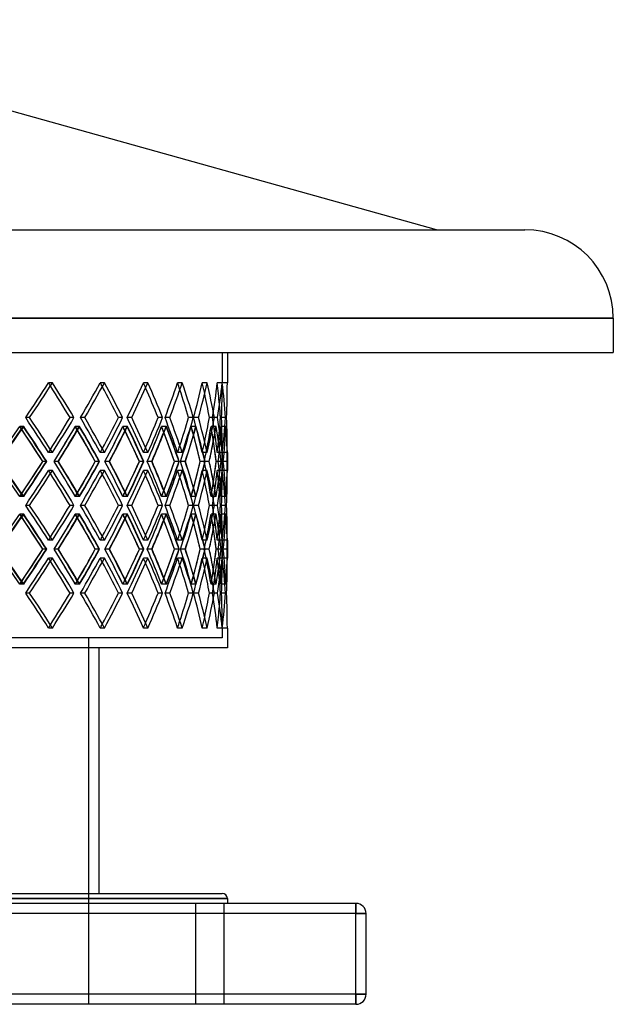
# Model space of a CAD drawing. Header units: millimetres. Extents: x -575 to 575, y -244 to 244.
# Tile 11 of 11: x 281 to 575, y -244 to 244. Entities that reach past the tile are written whole.
import ezdxf

# ---------------------------------------------------------------- set-up
doc = ezdxf.new("R2010")
doc.units = ezdxf.units.MM
doc.layers.add('HIDDEN', color=7, linetype='Continuous')
doc.layers.add('THICK', color=7, linetype='Continuous')

msp = doc.modelspace()

# ---------------------------------------------------------------- linework, layer by layer
at = {"layer": 'HIDDEN'}
for p, q in [((575, 96.08), (0, 96.08)), ((0, 79), (381.25, 79)), ((381.25, 79), (381.25, 64.1)), ((297.08, 64.1), (295.14, 64.1)), ((297.08, 64.1), (295.14, 64.1)), ((322.83, 64.1), (320.73, 64.1)), ((322.83, 64.1), (320.73, 64.1)), ((344.38, 64.1), (342.13, 64.1)), ((344.38, 64.1), (342.13, 64.1)), ((361.43, 64.1), (359.08, 64.1)), ((361.43, 64.1), (359.08, 64.1)), ((373.78, 64.1), (371.34, 64.1)), ((373.78, 64.1), (371.34, 64.1)), ((381.25, 64.1), (378.76, 64.1)), ((381.25, 64.1), (378.76, 64.1)), ((383.75, 64.1), (381.25, 64.1)), ((285.8, 46.77), (283.86, 46.77)), ((285.8, 46.77), (283.86, 46.77)), ((307.75, 46.77), (305.81, 46.77)), ((313.13, 46.77), (311.02, 46.77)), ((313.13, 46.77), (311.02, 46.77)), ((331.87, 46.77), (329.77, 46.77)), ((336.38, 46.77), (334.13, 46.77)), ((336.38, 46.77), (334.13, 46.77)), ((351.67, 46.77), (349.43, 46.77)), ((355.24, 46.77), (352.88, 46.77)), ((355.24, 46.77), (352.88, 46.77)), ((366.89, 46.77), (364.53, 46.77)), ((369.47, 46.77), (367.03, 46.77)), ((369.47, 46.77), (367.03, 46.77)), ((377.32, 46.77), (374.88, 46.77)), ((378.88, 46.77), (376.4, 46.77)), ((378.88, 46.77), (376.4, 46.77)), ((382.84, 46.77), (380.35, 46.77)), ((383.36, 46.77), (380.86, 46.77)), ((383.36, 46.77), (380.86, 46.77)), ((282.61, 42.37), (280.86, 42.37)), ((282.84, 42.37), (280.9, 42.37)), ((310.36, 42.37), (308.42, 42.37)), ((310.56, 42.37), (308.46, 42.37)), ((334.06, 42.37), (331.96, 42.37)), ((334.23, 42.37), (331.99, 42.37)), ((353.41, 42.37), (351.17, 42.37)), ((353.55, 42.37), (351.19, 42.37)), ((368.16, 42.37), (365.8, 42.37)), ((368.25, 42.37), (365.82, 42.37)), ((378.1, 42.37), (375.66, 42.37)), ((378.16, 42.37), (375.67, 42.37)), ((383.11, 42.37), (380.63, 42.37)), ((383.13, 42.37), (380.63, 42.37)), ((297.08, 29.43), (295.14, 29.43)), ((297.08, 29.43), (295.14, 29.43)), ((322.83, 29.43), (320.73, 29.43)), ((322.83, 29.43), (320.73, 29.43)), ((344.38, 29.43), (342.13, 29.43)), ((344.38, 29.43), (342.13, 29.43)), ((361.43, 29.43), (359.08, 29.43)), ((361.43, 29.43), (359.08, 29.43)), ((373.78, 29.43), (371.34, 29.43)), ((373.78, 29.43), (371.34, 29.43)), ((381.25, 29.43), (378.76, 29.43)), ((381.25, 29.43), (378.76, 29.43)), ((383.75, 29.43), (381.25, 29.43)), ((381.25, 29.43), (381.25, 20.64)), ((294.27, 25.03), (292.34, 25.03)), ((299.84, 25.03), (297.9, 25.03)), ((299.84, 25.03), (297.92, 25.03)), ((320.43, 25.03), (318.33, 25.03)), ((325.19, 25.03), (323.08, 25.03)), ((325.19, 25.03), (323.09, 25.03)), ((342.41, 25.03), (340.17, 25.03)), ((346.29, 25.03), (344.05, 25.03)), ((346.29, 25.03), (344.06, 25.03)), ((359.93, 25.03), (357.58, 25.03)), ((362.89, 25.03), (360.53, 25.03)), ((362.89, 25.03), (360.54, 25.03)), ((372.76, 25.03), (370.32, 25.03)), ((374.75, 25.03), (372.31, 25.03)), ((374.75, 25.03), (372.32, 25.03)), ((380.72, 25.03), (378.24, 25.03)), ((381.72, 25.03), (379.24, 25.03)), ((381.76, 25.03), (379.24, 25.03)), ((381.72, 25.03), (381.22, 25.03)), ((383.72, 25.03), (381.22, 25.03)), ((297.08, 20.64), (295.14, 20.64)), ((297.08, 20.64), (295.14, 20.64)), ((322.83, 20.64), (320.73, 20.64)), ((322.83, 20.64), (320.73, 20.64)), ((344.38, 20.64), (342.13, 20.64)), ((344.38, 20.64), (342.13, 20.64)), ((361.43, 20.64), (359.08, 20.64)), ((361.43, 20.64), (359.08, 20.64)), ((373.78, 20.64), (371.34, 20.64)), ((373.78, 20.64), (371.34, 20.64)), ((381.25, 20.64), (378.76, 20.64)), ((381.25, 20.64), (378.76, 20.64)), ((383.75, 20.64), (381.25, 20.64)), ((282.61, 7.7), (280.86, 7.7)), ((282.84, 7.7), (280.9, 7.7)), ((310.36, 7.7), (308.42, 7.7)), ((310.56, 7.7), (308.46, 7.7)), ((334.06, 7.7), (331.96, 7.7)), ((334.23, 7.7), (331.99, 7.7)), ((353.41, 7.7), (351.17, 7.7)), ((353.55, 7.7), (351.19, 7.7)), ((368.16, 7.7), (365.8, 7.7)), ((368.25, 7.7), (365.82, 7.7)), ((378.1, 7.7), (375.66, 7.7)), ((378.16, 7.7), (375.67, 7.7)), ((383.11, 7.7), (380.63, 7.7)), ((383.13, 7.7), (380.63, 7.7)), ((285.8, 3.3), (283.86, 3.3)), ((285.8, 3.3), (283.86, 3.3)), ((307.75, 3.3), (305.81, 3.3)), ((313.13, 3.3), (311.02, 3.3)), ((313.13, 3.3), (311.02, 3.3)), ((331.87, 3.3), (329.77, 3.3)), ((336.38, 3.3), (334.13, 3.3)), ((336.38, 3.3), (334.13, 3.3)), ((351.67, 3.3), (349.43, 3.3)), ((355.24, 3.3), (352.88, 3.3)), ((355.24, 3.3), (352.88, 3.3)), ((366.89, 3.3), (364.53, 3.3)), ((369.47, 3.3), (367.03, 3.3)), ((369.47, 3.3), (367.03, 3.3)), ((377.32, 3.3), (374.88, 3.3)), ((378.88, 3.3), (376.4, 3.3)), ((378.88, 3.3), (376.4, 3.3)), ((382.84, 3.3), (380.35, 3.3)), ((383.36, 3.3), (380.86, 3.3)), ((383.36, 3.3), (380.86, 3.3)), ((282.61, -1.1), (280.86, -1.1)), ((282.84, -1.1), (280.9, -1.1)), ((310.36, -1.1), (308.42, -1.1)), ((310.56, -1.1), (308.46, -1.1)), ((334.06, -1.1), (331.96, -1.1)), ((334.23, -1.1), (331.99, -1.1)), ((353.41, -1.1), (351.17, -1.1)), ((353.55, -1.1), (351.19, -1.1)), ((368.16, -1.1), (365.8, -1.1)), ((368.25, -1.1), (365.82, -1.1)), ((378.1, -1.1), (375.66, -1.1)), ((378.16, -1.1), (375.67, -1.1)), ((383.11, -1.1), (380.63, -1.1)), ((383.13, -1.1), (380.63, -1.1)), ((297.08, -14.04), (295.14, -14.04)), ((297.08, -14.04), (295.14, -14.04)), ((322.83, -14.04), (320.73, -14.04)), ((322.83, -14.04), (320.73, -14.04)), ((344.38, -14.04), (342.13, -14.04)), ((344.38, -14.04), (342.13, -14.04)), ((361.43, -14.04), (359.08, -14.04)), ((361.43, -14.04), (359.08, -14.04)), ((373.78, -14.04), (371.34, -14.04)), ((373.78, -14.04), (371.34, -14.04)), ((381.25, -14.04), (378.76, -14.04)), ((381.25, -14.04), (378.76, -14.04)), ((383.75, -14.04), (381.25, -14.04)), ((381.25, -14.04), (381.25, -22.83)), ((294.27, -18.43), (292.34, -18.43)), ((299.84, -18.43), (297.9, -18.43)), ((299.84, -18.43), (297.92, -18.43)), ((320.43, -18.43), (318.33, -18.43)), ((325.19, -18.43), (323.08, -18.43)), ((325.19, -18.43), (323.09, -18.43)), ((342.41, -18.43), (340.17, -18.43)), ((346.29, -18.43), (344.05, -18.43)), ((346.29, -18.43), (344.06, -18.43)), ((359.93, -18.43), (357.58, -18.43)), ((362.89, -18.43), (360.53, -18.43)), ((362.89, -18.43), (360.54, -18.43)), ((372.76, -18.43), (370.32, -18.43)), ((374.75, -18.43), (372.31, -18.43)), ((374.75, -18.43), (372.32, -18.43)), ((380.72, -18.43), (378.24, -18.43)), ((381.72, -18.43), (379.24, -18.43)), ((381.76, -18.43), (379.24, -18.43)), ((381.72, -18.43), (381.22, -18.43)), ((383.72, -18.43), (381.22, -18.43)), ((297.08, -22.83), (295.14, -22.83)), ((297.08, -22.83), (295.14, -22.83)), ((322.83, -22.83), (320.73, -22.83)), ((322.83, -22.83), (320.73, -22.83)), ((344.38, -22.83), (342.13, -22.83)), ((344.38, -22.83), (342.13, -22.83)), ((361.43, -22.83), (359.08, -22.83)), ((361.43, -22.83), (359.08, -22.83)), ((373.78, -22.83), (371.34, -22.83)), ((373.78, -22.83), (371.34, -22.83)), ((381.25, -22.83), (378.76, -22.83)), ((381.25, -22.83), (378.76, -22.83)), ((383.75, -22.83), (381.25, -22.83)), ((282.61, -35.77), (280.86, -35.77)), ((282.84, -35.77), (280.9, -35.77)), ((310.36, -35.77), (308.42, -35.77)), ((310.56, -35.77), (308.46, -35.77)), ((334.06, -35.77), (331.96, -35.77)), ((334.23, -35.77), (331.99, -35.77)), ((353.41, -35.77), (351.17, -35.77)), ((353.55, -35.77), (351.19, -35.77)), ((368.16, -35.77), (365.8, -35.77)), ((368.25, -35.77), (365.82, -35.77)), ((378.1, -35.77), (375.66, -35.77)), ((378.16, -35.77), (375.67, -35.77)), ((383.11, -35.77), (380.63, -35.77)), ((383.13, -35.77), (380.63, -35.77)), ((285.8, -40.17), (283.86, -40.17)), ((285.8, -40.17), (283.86, -40.17)), ((307.75, -40.17), (305.81, -40.17)), ((313.13, -40.17), (311.02, -40.17)), ((313.13, -40.17), (311.02, -40.17)), ((331.87, -40.17), (329.77, -40.17)), ((336.38, -40.17), (334.13, -40.17)), ((336.38, -40.17), (334.13, -40.17)), ((351.67, -40.17), (349.43, -40.17)), ((355.24, -40.17), (352.88, -40.17)), ((355.24, -40.17), (352.88, -40.17)), ((366.89, -40.17), (364.53, -40.17)), ((369.47, -40.17), (367.03, -40.17)), ((369.47, -40.17), (367.03, -40.17)), ((377.32, -40.17), (374.88, -40.17)), ((378.88, -40.17), (376.4, -40.17)), ((378.88, -40.17), (376.4, -40.17)), ((382.84, -40.17), (380.35, -40.17)), ((383.36, -40.17), (380.86, -40.17)), ((383.36, -40.17), (380.86, -40.17)), ((297.08, -57.5), (295.14, -57.5)), ((297.08, -57.5), (295.14, -57.5)), ((322.83, -57.5), (320.73, -57.5)), ((322.83, -57.5), (320.73, -57.5)), ((344.38, -57.5), (342.13, -57.5)), ((344.38, -57.5), (342.13, -57.5)), ((361.43, -57.5), (359.08, -57.5)), ((361.43, -57.5), (359.08, -57.5)), ((373.78, -57.5), (371.34, -57.5)), ((373.78, -57.5), (371.34, -57.5)), ((381.25, -57.5), (378.76, -57.5)), ((381.25, -57.5), (378.76, -57.5)), ((383.75, -57.5), (381.25, -57.5)), ((381.25, -57.5), (381.25, -62.4)), ((381.25, -62.4), (0, -62.4)), ((315, -62.4), (315, -244)), ((383.75, -191.5), (0, -191.5)), ((368, -194), (368, -244)), ((368, -194), (368, -244)), ((382, -194), (382, -244)), ((382, -194), (382, -244)), ((447.5, -199), (447.5, -194)), ((447.5, -194), (447.5, -194)), ((447.5, -199), (-447.5, -199)), ((447.5, -199), (452.5, -199)), ((447.5, -239), (447.5, -199)), ((452.5, -199), (452.5, -199)), ((447.5, -239), (-447.5, -239)), ((447.5, -239), (452.5, -239)), ((447.5, -244), (447.5, -239)), ((452.5, -239), (452.5, -239)), ((447.5, -244), (447.5, -244))]:
    msp.add_line(p, q, dxfattribs=at)
for centre, major_axis, ratio, start_param, end_param in [((0, 64.1), (-344.5, -344.5), 0.474057, 1.967986, 2.013475), ((0, 64.1), (344.5, 344.5), 0.474057, -1.173607, -1.128117), ((0, 64.1), (344.5, -344.5), 0.474057, 1.124108, 1.128117), ((0, 64.1), (-346.76, 346.76), 0.474057, -2.058668, -2.013475), ((0, 64.1), (-334.62, -334.62), 0.546041, 2.025106, 2.070595), ((0, 64.1), (334.62, 334.62), 0.546041, -1.116487, -1.070997), ((0, 64.1), (334.62, -334.62), 0.546041, 1.065896, 1.070997), ((0, 64.1), (-336.81, 336.81), 0.546041, -2.115788, -2.070595), ((0, 64.1), (-323.64, -323.64), 0.622665, 2.082225, 2.127715), ((0, 64.1), (323.64, 323.64), 0.622665, -1.059367, -1.013878), ((0, 64.1), (323.64, -323.64), 0.622665, 1.007209, 1.013878), ((0, 64.1), (-325.76, 325.76), 0.622665, -2.172908, -2.127715), ((0, 64.1), (-311.61, -311.61), 0.704947, 2.139345, 2.184835), ((0, 64.1), (311.61, 311.61), 0.704947, -1.002247, -0.956758), ((0, 64.1), (311.61, -311.61), 0.704947, 0.947568, 0.956758), ((0, 64.1), (-313.65, 313.65), 0.704947, -2.230028, -2.184835), ((0, 64.1), (-298.56, -298.56), 0.794141, 2.196465, 2.241955), ((0, 64.1), (298.56, 298.56), 0.794141, -0.945128, -0.899638), ((0, 64.1), (298.56, -298.56), 0.794141, 0.885537, 0.899638), ((0, 64.1), (-300.52, 300.52), 0.794141, -2.287148, -2.241955), ((0, 64.1), (-284.54, -284.54), 0.891822, 2.253585, 2.299075), ((0, 64.1), (284.54, 284.54), 0.891822, -0.888008, -0.842518), ((0, 64.1), (284.54, -284.54), 0.891822, 0.813927, 0.842518), ((0, 64.1), (0, -381.25), 1, 1.525307, 1.570796), ((0, 64.1), (0, 381.25), 1, -1.616286, -1.570796), ((0, 64.1), (-286.4, 286.4), 0.891822, -2.344268, -2.299075), ((0, 29.43), (-344.5, 344.5), 0.474057, -2.013475, -1.967986), ((0, 29.43), (344.5, -344.5), 0.474057, 1.128117, 1.173607), ((0, 29.43), (-346.76, -346.76), 0.474057, 2.013475, 2.058668), ((0, 29.43), (-334.62, 334.62), 0.546041, -2.070595, -2.025106), ((0, 29.43), (334.62, -334.62), 0.546041, 1.070997, 1.116487), ((0, 29.43), (-336.81, -336.81), 0.546041, 2.070595, 2.115788), ((0, 29.43), (-323.64, 323.64), 0.622665, -2.127715, -2.082225), ((0, 29.43), (323.64, -323.64), 0.622665, 1.013878, 1.059367), ((0, 29.43), (-325.76, -325.76), 0.622665, 2.127715, 2.172908), ((0, 29.43), (-311.61, 311.61), 0.704947, -2.184835, -2.139345), ((0, 29.43), (311.61, -311.61), 0.704947, 0.956758, 1.002247), ((0, 29.43), (-313.65, -313.65), 0.704947, 2.184835, 2.230028), ((0, 29.43), (-298.56, 298.56), 0.794141, -2.241955, -2.196465), ((0, 29.43), (298.56, -298.56), 0.794141, 0.899638, 0.945128), ((0, 29.43), (-300.52, -300.52), 0.794141, 2.241955, 2.287148), ((0, 29.43), (-284.54, 284.54), 0.891822, -2.299075, -2.253585), ((0, 29.43), (284.54, -284.54), 0.891822, 0.842518, 0.888008), ((0, 29.43), (0, -381.25), 1, 1.570796, 1.616286), ((0, 29.43), (0, 381.25), 1, -1.570796, -1.525307), ((0, 29.43), (-286.4, -286.4), 0.891822, 2.299075, 2.344268), ((0, 64.1), (-344.5, -344.5), 0.474057, 1.910816, 1.956439), ((0, 64.1), (353.26, -353.26), 0.405873, 1.124817, 1.128201), ((0, 20.64), (-344.5, 344.5), 0.474057, -2.001944, -1.956439), ((0, 64.1), (-346.76, -346.76), 0.474057, 1.952992, 1.956811), ((0, 20.64), (-346.76, 346.76), 0.474057, -2.002019, -1.956811), ((0, 20.64), (344.5, 344.5), 0.474057, -1.116586, -1.071081), ((0, 64.1), (-334.62, -334.62), 0.546041, 1.967936, 2.013559), ((0, 64.1), (344.5, -344.5), 0.474057, 1.066757, 1.071081), ((0, 20.64), (-334.62, 334.62), 0.546041, -2.059063, -2.013559), ((0, 64.1), (-336.81, -336.81), 0.546041, 2.009177, 2.013931), ((0, 20.64), (-336.81, 336.81), 0.546041, -2.059139, -2.013931), ((0, 20.64), (334.62, 334.62), 0.546041, -1.059466, -1.013961), ((0, 64.1), (-323.64, -323.64), 0.622665, 2.025055, 2.070679), ((0, 64.1), (334.62, -334.62), 0.546041, 1.008344, 1.013961), ((0, 20.64), (-323.64, 323.64), 0.622665, -2.116183, -2.070679), ((0, 64.1), (-325.76, -325.76), 0.622665, 2.065011, 2.071051), ((0, 20.64), (-325.76, 325.76), 0.622665, -2.116258, -2.071051), ((0, 20.64), (323.64, 323.64), 0.622665, -1.002346, -0.956841), ((0, 64.1), (-311.61, -311.61), 0.704947, 2.082175, 2.127799), ((0, 64.1), (323.64, -323.64), 0.622665, 0.949273, 0.956841), ((0, 20.64), (-311.61, 311.61), 0.704947, -2.173303, -2.127799), ((0, 64.1), (-313.65, -313.65), 0.704947, 2.12019, 2.12817), ((0, 20.64), (-313.65, 313.65), 0.704947, -2.173378, -2.12817), ((0, 20.64), (311.61, 311.61), 0.704947, -0.945226, -0.899721), ((0, 64.1), (-298.56, -298.56), 0.794141, 2.139295, 2.184918), ((0, 64.1), (311.61, -311.61), 0.704947, 0.888748, 0.899721), ((0, 20.64), (-298.56, 298.56), 0.794141, -2.230423, -2.184918), ((0, 64.1), (-300.52, -300.52), 0.794141, 2.17392, 2.18529), ((0, 20.64), (-300.52, 300.52), 0.794141, -2.230498, -2.18529), ((0, 20.64), (298.56, 298.56), 0.794141, -0.888106, -0.842602), ((0, 64.1), (-284.54, -284.54), 0.891822, 2.196415, 2.242038), ((0, 64.1), (298.56, -298.56), 0.794141, 0.823857, 0.842602), ((0, 20.64), (-284.54, 284.54), 0.891822, -2.287543, -2.242038), ((0, 64.1), (-286.4, -286.4), 0.891822, 2.223294, 2.24241), ((0, 20.64), (-286.4, 286.4), 0.891822, -2.287618, -2.24241), ((0, 29.43), (284.54, 284.54), 0.891822, -0.842518, -0.813927), ((0, 64.1), (0, -381.25), 1, 1.468137, 1.51376), ((0, 20.64), (284.54, 284.54), 0.891822, -0.830986, -0.785482), ((0, 20.64), (0, 381.25), 1, -1.559265, -1.51376), ((0, 64.1), (284.54, -284.54), 0.891822, 0.739858, 0.785482), ((0, 64.1), (0, -383.75), 1, 1.468808, 1.514132), ((0, 20.64), (0, 383.75), 1, -1.55934, -1.514132), ((0, 29.43), (298.56, 298.56), 0.794141, -0.899638, -0.885537), ((0, 29.43), (344.5, 344.5), 0.474057, -1.128117, -1.124108), ((0, 29.43), (334.62, 334.62), 0.546041, -1.070997, -1.065896), ((0, 29.43), (323.64, 323.64), 0.622665, -1.013878, -1.007209), ((0, 29.43), (311.61, 311.61), 0.704947, -0.956758, -0.947568), ((0, 29.43), (353.26, -353.26), 0.405873, 1.128201, 1.173705), ((0, -14.04), (-344.5, 344.5), 0.474057, -1.956439, -1.910816), ((0, 29.43), (-344.5, -344.5), 0.474057, 1.956439, 2.001944), ((0, 29.43), (-346.76, -346.76), 0.474057, 1.956811, 2.002019), ((0, 29.43), (344.5, -344.5), 0.474057, 1.071081, 1.116586), ((0, -14.04), (-334.62, 334.62), 0.546041, -2.013559, -1.967936), ((0, 29.43), (-334.62, -334.62), 0.546041, 2.013559, 2.059063), ((0, 29.43), (-336.81, -336.81), 0.546041, 2.013931, 2.059139), ((0, 29.43), (334.62, -334.62), 0.546041, 1.013961, 1.059466), ((0, -14.04), (-323.64, 323.64), 0.622665, -2.070679, -2.025055), ((0, 29.43), (-323.64, -323.64), 0.622665, 2.070679, 2.116183), ((0, 29.43), (-325.76, -325.76), 0.622665, 2.071051, 2.116258), ((0, 29.43), (323.64, -323.64), 0.622665, 0.956841, 1.002346), ((0, -14.04), (-311.61, 311.61), 0.704947, -2.127799, -2.082175), ((0, 29.43), (-311.61, -311.61), 0.704947, 2.127799, 2.173303), ((0, 29.43), (-313.65, -313.65), 0.704947, 2.12817, 2.173378), ((0, 29.43), (311.61, -311.61), 0.704947, 0.899721, 0.945226), ((0, -14.04), (-298.56, 298.56), 0.794141, -2.184918, -2.139295), ((0, 29.43), (-298.56, -298.56), 0.794141, 2.184918, 2.230423), ((0, 29.43), (-300.52, -300.52), 0.794141, 2.18529, 2.230498), ((0, 29.43), (298.56, -298.56), 0.794141, 0.842602, 0.888106), ((0, -14.04), (-284.54, 284.54), 0.891822, -2.242038, -2.196415), ((0, 29.43), (-284.54, -284.54), 0.891822, 2.242038, 2.287543), ((0, 29.43), (-286.4, -286.4), 0.891822, 2.24241, 2.287618), ((0, -14.04), (0, 381.25), 1, -1.51376, -1.468137), ((0, 29.43), (284.54, -284.54), 0.891822, 0.785482, 0.830986), ((0, 29.43), (0, -381.25), 1, 1.51376, 1.559265), ((0, -14.04), (284.54, 284.54), 0.891822, -0.785482, -0.739858), ((0, -14.04), (0, 383.75), 1, -1.514132, -1.468808), ((0, 29.43), (0, -383.75), 1, 1.514132, 1.55934), ((0, 20.64), (-344.5, -344.5), 0.474057, 1.967986, 2.013475), ((0, 20.64), (344.5, 344.5), 0.474057, -1.173607, -1.128117), ((0, 20.64), (344.5, -344.5), 0.474057, 1.124108, 1.128117), ((0, 20.64), (-346.76, 346.76), 0.474057, -2.058668, -2.013475), ((0, 20.64), (-334.62, -334.62), 0.546041, 2.025106, 2.070595), ((0, 20.64), (334.62, 334.62), 0.546041, -1.116487, -1.070997), ((0, 20.64), (334.62, -334.62), 0.546041, 1.065896, 1.070997), ((0, 20.64), (-336.81, 336.81), 0.546041, -2.115788, -2.070595), ((0, 20.64), (-323.64, -323.64), 0.622665, 2.082225, 2.127715), ((0, 20.64), (323.64, 323.64), 0.622665, -1.059367, -1.013878), ((0, 20.64), (323.64, -323.64), 0.622665, 1.007209, 1.013878), ((0, 20.64), (-325.76, 325.76), 0.622665, -2.172908, -2.127715), ((0, 20.64), (-311.61, -311.61), 0.704947, 2.139345, 2.184835), ((0, 20.64), (311.61, 311.61), 0.704947, -1.002247, -0.956758), ((0, 20.64), (311.61, -311.61), 0.704947, 0.947568, 0.956758), ((0, 20.64), (-313.65, 313.65), 0.704947, -2.230028, -2.184835), ((0, 20.64), (-298.56, -298.56), 0.794141, 2.196465, 2.241955), ((0, 20.64), (298.56, 298.56), 0.794141, -0.945128, -0.899638), ((0, 20.64), (298.56, -298.56), 0.794141, 0.885537, 0.899638), ((0, 20.64), (-300.52, 300.52), 0.794141, -2.287148, -2.241955), ((0, 20.64), (-284.54, -284.54), 0.891822, 2.253585, 2.299075), ((0, 20.64), (284.54, 284.54), 0.891822, -0.888008, -0.842518), ((0, 20.64), (284.54, -284.54), 0.891822, 0.813927, 0.842518), ((0, 20.64), (0, -381.25), 1, 1.525307, 1.570796), ((0, 20.64), (0, 381.25), 1, -1.616286, -1.570796), ((0, 20.64), (-286.4, 286.4), 0.891822, -2.344268, -2.299075), ((0, -14.04), (298.56, 298.56), 0.794141, -0.842602, -0.823857), ((0, -14.04), (-286.4, 286.4), 0.891822, -2.24241, -2.223294), ((0, -14.04), (334.62, 334.62), 0.546041, -1.013961, -1.008344), ((0, -14.04), (-325.76, 325.76), 0.622665, -2.071051, -2.065011), ((0, -14.04), (323.64, 323.64), 0.622665, -0.956841, -0.949273), ((0, -14.04), (-313.65, 313.65), 0.704947, -2.12817, -2.12019), ((0, -14.04), (311.61, 311.61), 0.704947, -0.899721, -0.888748), ((0, -14.04), (-300.52, 300.52), 0.794141, -2.18529, -2.17392), ((0, -14.04), (353.26, 353.26), 0.405873, -1.128201, -1.124817), ((0, -14.04), (-346.76, 346.76), 0.474057, -1.956811, -1.952992), ((0, -14.04), (344.5, 344.5), 0.474057, -1.071081, -1.066757), ((0, -14.04), (-336.81, 336.81), 0.546041, -2.013931, -2.009177), ((0, -14.04), (-344.5, 344.5), 0.474057, -2.013475, -1.967986), ((0, -14.04), (344.5, -344.5), 0.474057, 1.128117, 1.173607), ((0, -14.04), (-346.76, -346.76), 0.474057, 2.013475, 2.058668), ((0, -14.04), (-334.62, 334.62), 0.546041, -2.070595, -2.025106), ((0, -14.04), (334.62, -334.62), 0.546041, 1.070997, 1.116487), ((0, -14.04), (-336.81, -336.81), 0.546041, 2.070595, 2.115788), ((0, -14.04), (-323.64, 323.64), 0.622665, -2.127715, -2.082225), ((0, -14.04), (323.64, -323.64), 0.622665, 1.013878, 1.059367), ((0, -14.04), (-325.76, -325.76), 0.622665, 2.127715, 2.172908), ((0, -14.04), (-311.61, 311.61), 0.704947, -2.184835, -2.139345), ((0, -14.04), (311.61, -311.61), 0.704947, 0.956758, 1.002247), ((0, -14.04), (-313.65, -313.65), 0.704947, 2.184835, 2.230028), ((0, -14.04), (-298.56, 298.56), 0.794141, -2.241955, -2.196465), ((0, -14.04), (298.56, -298.56), 0.794141, 0.899638, 0.945128), ((0, -14.04), (-300.52, -300.52), 0.794141, 2.241955, 2.287148), ((0, -14.04), (-284.54, 284.54), 0.891822, -2.299075, -2.253585), ((0, -14.04), (284.54, -284.54), 0.891822, 0.842518, 0.888008), ((0, -14.04), (0, -381.25), 1, 1.570796, 1.616286), ((0, -14.04), (0, 381.25), 1, -1.570796, -1.525307), ((0, -14.04), (-286.4, -286.4), 0.891822, 2.299075, 2.344268), ((0, 20.64), (-344.5, -344.5), 0.474057, 1.910816, 1.956439), ((0, 20.64), (353.26, -353.26), 0.405873, 1.124817, 1.128201), ((0, -22.83), (-344.5, 344.5), 0.474057, -2.001944, -1.956439), ((0, 20.64), (-346.76, -346.76), 0.474057, 1.952992, 1.956811), ((0, -22.83), (-346.76, 346.76), 0.474057, -2.002019, -1.956811), ((0, -22.83), (344.5, 344.5), 0.474057, -1.116586, -1.071081), ((0, 20.64), (-334.62, -334.62), 0.546041, 1.967936, 2.013559), ((0, 20.64), (344.5, -344.5), 0.474057, 1.066757, 1.071081), ((0, -22.83), (-334.62, 334.62), 0.546041, -2.059063, -2.013559), ((0, 20.64), (-336.81, -336.81), 0.546041, 2.009177, 2.013931), ((0, -22.83), (-336.81, 336.81), 0.546041, -2.059139, -2.013931), ((0, -22.83), (334.62, 334.62), 0.546041, -1.059466, -1.013961), ((0, 20.64), (-323.64, -323.64), 0.622665, 2.025055, 2.070679), ((0, 20.64), (334.62, -334.62), 0.546041, 1.008344, 1.013961), ((0, -22.83), (-323.64, 323.64), 0.622665, -2.116183, -2.070679), ((0, 20.64), (-325.76, -325.76), 0.622665, 2.065011, 2.071051), ((0, -22.83), (-325.76, 325.76), 0.622665, -2.116258, -2.071051), ((0, -22.83), (323.64, 323.64), 0.622665, -1.002346, -0.956841), ((0, 20.64), (-311.61, -311.61), 0.704947, 2.082175, 2.127799), ((0, 20.64), (323.64, -323.64), 0.622665, 0.949273, 0.956841), ((0, -22.83), (-311.61, 311.61), 0.704947, -2.173303, -2.127799), ((0, 20.64), (-313.65, -313.65), 0.704947, 2.12019, 2.12817), ((0, -22.83), (-313.65, 313.65), 0.704947, -2.173378, -2.12817), ((0, -22.83), (311.61, 311.61), 0.704947, -0.945226, -0.899721), ((0, 20.64), (-298.56, -298.56), 0.794141, 2.139295, 2.184918), ((0, 20.64), (311.61, -311.61), 0.704947, 0.888748, 0.899721), ((0, -22.83), (-298.56, 298.56), 0.794141, -2.230423, -2.184918), ((0, 20.64), (-300.52, -300.52), 0.794141, 2.17392, 2.18529), ((0, -22.83), (-300.52, 300.52), 0.794141, -2.230498, -2.18529), ((0, -22.83), (298.56, 298.56), 0.794141, -0.888106, -0.842602), ((0, 20.64), (-284.54, -284.54), 0.891822, 2.196415, 2.242038), ((0, 20.64), (298.56, -298.56), 0.794141, 0.823857, 0.842602), ((0, -22.83), (-284.54, 284.54), 0.891822, -2.287543, -2.242038), ((0, 20.64), (-286.4, -286.4), 0.891822, 2.223294, 2.24241), ((0, -22.83), (-286.4, 286.4), 0.891822, -2.287618, -2.24241), ((0, -14.04), (284.54, 284.54), 0.891822, -0.842518, -0.813927), ((0, 20.64), (0, -381.25), 1, 1.468137, 1.51376), ((0, -22.83), (284.54, 284.54), 0.891822, -0.830986, -0.785482), ((0, -22.83), (0, 381.25), 1, -1.559265, -1.51376), ((0, 20.64), (284.54, -284.54), 0.891822, 0.739858, 0.785482), ((0, 20.64), (0, -383.75), 1, 1.468808, 1.514132), ((0, -22.83), (0, 383.75), 1, -1.55934, -1.514132), ((0, -14.04), (298.56, 298.56), 0.794141, -0.899638, -0.885537), ((0, -14.04), (344.5, 344.5), 0.474057, -1.128117, -1.124108), ((0, -14.04), (334.62, 334.62), 0.546041, -1.070997, -1.065896), ((0, -14.04), (323.64, 323.64), 0.622665, -1.013878, -1.007209), ((0, -14.04), (311.61, 311.61), 0.704947, -0.956758, -0.947568), ((0, -14.04), (353.26, -353.26), 0.405873, 1.128201, 1.173705), ((0, -57.5), (-344.5, 344.5), 0.474057, -1.956439, -1.910816), ((0, -14.04), (-344.5, -344.5), 0.474057, 1.956439, 2.001944), ((0, -14.04), (-346.76, -346.76), 0.474057, 1.956811, 2.002019), ((0, -14.04), (344.5, -344.5), 0.474057, 1.071081, 1.116586), ((0, -57.5), (-334.62, 334.62), 0.546041, -2.013559, -1.967936), ((0, -14.04), (-334.62, -334.62), 0.546041, 2.013559, 2.059063), ((0, -14.04), (-336.81, -336.81), 0.546041, 2.013931, 2.059139), ((0, -14.04), (334.62, -334.62), 0.546041, 1.013961, 1.059466), ((0, -57.5), (-323.64, 323.64), 0.622665, -2.070679, -2.025055), ((0, -14.04), (-323.64, -323.64), 0.622665, 2.070679, 2.116183), ((0, -14.04), (-325.76, -325.76), 0.622665, 2.071051, 2.116258), ((0, -14.04), (323.64, -323.64), 0.622665, 0.956841, 1.002346), ((0, -57.5), (-311.61, 311.61), 0.704947, -2.127799, -2.082175), ((0, -14.04), (-311.61, -311.61), 0.704947, 2.127799, 2.173303), ((0, -14.04), (-313.65, -313.65), 0.704947, 2.12817, 2.173378), ((0, -14.04), (311.61, -311.61), 0.704947, 0.899721, 0.945226), ((0, -57.5), (-298.56, 298.56), 0.794141, -2.184918, -2.139295), ((0, -14.04), (-298.56, -298.56), 0.794141, 2.184918, 2.230423), ((0, -14.04), (-300.52, -300.52), 0.794141, 2.18529, 2.230498), ((0, -14.04), (298.56, -298.56), 0.794141, 0.842602, 0.888106), ((0, -57.5), (-284.54, 284.54), 0.891822, -2.242038, -2.196415), ((0, -14.04), (-284.54, -284.54), 0.891822, 2.242038, 2.287543), ((0, -14.04), (-286.4, -286.4), 0.891822, 2.24241, 2.287618), ((0, -57.5), (0, 381.25), 1, -1.51376, -1.468137), ((0, -14.04), (284.54, -284.54), 0.891822, 0.785482, 0.830986), ((0, -14.04), (0, -381.25), 1, 1.51376, 1.559265), ((0, -57.5), (284.54, 284.54), 0.891822, -0.785482, -0.739858), ((0, -57.5), (0, 383.75), 1, -1.514132, -1.468808), ((0, -14.04), (0, -383.75), 1, 1.514132, 1.55934), ((0, -22.83), (-344.5, -344.5), 0.474057, 1.967986, 2.013475), ((0, -22.83), (344.5, 344.5), 0.474057, -1.173607, -1.128117), ((0, -22.83), (344.5, -344.5), 0.474057, 1.124108, 1.128117), ((0, -22.83), (-346.76, 346.76), 0.474057, -2.058668, -2.013475), ((0, -22.83), (-334.62, -334.62), 0.546041, 2.025106, 2.070595), ((0, -22.83), (334.62, 334.62), 0.546041, -1.116487, -1.070997), ((0, -22.83), (334.62, -334.62), 0.546041, 1.065896, 1.070997), ((0, -22.83), (-336.81, 336.81), 0.546041, -2.115788, -2.070595), ((0, -22.83), (-323.64, -323.64), 0.622665, 2.082225, 2.127715), ((0, -22.83), (323.64, 323.64), 0.622665, -1.059367, -1.013878), ((0, -22.83), (323.64, -323.64), 0.622665, 1.007209, 1.013878), ((0, -22.83), (-325.76, 325.76), 0.622665, -2.172908, -2.127715), ((0, -22.83), (-311.61, -311.61), 0.704947, 2.139345, 2.184835), ((0, -22.83), (311.61, 311.61), 0.704947, -1.002247, -0.956758), ((0, -22.83), (311.61, -311.61), 0.704947, 0.947568, 0.956758), ((0, -22.83), (-313.65, 313.65), 0.704947, -2.230028, -2.184835), ((0, -22.83), (-298.56, -298.56), 0.794141, 2.196465, 2.241955), ((0, -22.83), (298.56, 298.56), 0.794141, -0.945128, -0.899638), ((0, -22.83), (298.56, -298.56), 0.794141, 0.885537, 0.899638), ((0, -22.83), (-300.52, 300.52), 0.794141, -2.287148, -2.241955), ((0, -22.83), (-284.54, -284.54), 0.891822, 2.253585, 2.299075), ((0, -22.83), (284.54, 284.54), 0.891822, -0.888008, -0.842518), ((0, -22.83), (284.54, -284.54), 0.891822, 0.813927, 0.842518), ((0, -22.83), (0, -381.25), 1, 1.525307, 1.570796), ((0, -22.83), (0, 381.25), 1, -1.616286, -1.570796), ((0, -22.83), (-286.4, 286.4), 0.891822, -2.344268, -2.299075), ((0, -57.5), (298.56, 298.56), 0.794141, -0.842602, -0.823857), ((0, -57.5), (-286.4, 286.4), 0.891822, -2.24241, -2.223294), ((0, -57.5), (344.5, 344.5), 0.474057, -1.071081, -1.066757), ((0, -57.5), (-336.81, 336.81), 0.546041, -2.013931, -2.009177), ((0, -57.5), (334.62, 334.62), 0.546041, -1.013961, -1.008344), ((0, -57.5), (-325.76, 325.76), 0.622665, -2.071051, -2.065011), ((0, -57.5), (323.64, 323.64), 0.622665, -0.956841, -0.949273), ((0, -57.5), (-313.65, 313.65), 0.704947, -2.12817, -2.12019), ((0, -57.5), (311.61, 311.61), 0.704947, -0.899721, -0.888748), ((0, -57.5), (-300.52, 300.52), 0.794141, -2.18529, -2.17392), ((0, -57.5), (353.26, 353.26), 0.405873, -1.128201, -1.124817), ((0, -57.5), (-346.76, 346.76), 0.474057, -1.956811, -1.952992), ((0, -57.5), (-344.5, 344.5), 0.474057, -2.013475, -1.967986), ((0, -57.5), (344.5, -344.5), 0.474057, 1.128117, 1.173607), ((0, -57.5), (-346.76, -346.76), 0.474057, 2.013475, 2.058668), ((0, -57.5), (-334.62, 334.62), 0.546041, -2.070595, -2.025106), ((0, -57.5), (334.62, -334.62), 0.546041, 1.070997, 1.116487), ((0, -57.5), (-336.81, -336.81), 0.546041, 2.070595, 2.115788), ((0, -57.5), (-323.64, 323.64), 0.622665, -2.127715, -2.082225), ((0, -57.5), (323.64, -323.64), 0.622665, 1.013878, 1.059367), ((0, -57.5), (-325.76, -325.76), 0.622665, 2.127715, 2.172908), ((0, -57.5), (-311.61, 311.61), 0.704947, -2.184835, -2.139345), ((0, -57.5), (311.61, -311.61), 0.704947, 0.956758, 1.002247), ((0, -57.5), (-313.65, -313.65), 0.704947, 2.184835, 2.230028), ((0, -57.5), (-298.56, 298.56), 0.794141, -2.241955, -2.196465), ((0, -57.5), (298.56, -298.56), 0.794141, 0.899638, 0.945128), ((0, -57.5), (-300.52, -300.52), 0.794141, 2.241955, 2.287148), ((0, -57.5), (-284.54, 284.54), 0.891822, -2.299075, -2.253585), ((0, -57.5), (284.54, -284.54), 0.891822, 0.842518, 0.888008), ((0, -57.5), (0, -381.25), 1, 1.570796, 1.616286), ((0, -57.5), (0, 381.25), 1, -1.570796, -1.525307), ((0, -57.5), (-286.4, -286.4), 0.891822, 2.299075, 2.344268), ((0, -57.5), (284.54, 284.54), 0.891822, -0.842518, -0.813927), ((0, -57.5), (298.56, 298.56), 0.794141, -0.899638, -0.885537), ((0, -57.5), (344.5, 344.5), 0.474057, -1.128117, -1.124108), ((0, -57.5), (334.62, 334.62), 0.546041, -1.070997, -1.065896), ((0, -57.5), (323.64, 323.64), 0.622665, -1.013878, -1.007209), ((0, -57.5), (311.61, 311.61), 0.704947, -0.956758, -0.947568)]:
    msp.add_ellipse(centre, major_axis=major_axis, ratio=ratio, start_param=start_param, end_param=end_param, dxfattribs=at)
at = {"layer": 'THICK'}
for p, q in [((487.4, 139.88), (115, 244)), ((-531.2, 139.88), (531.2, 139.88)), ((0, 96.08), (575, 96.08)), ((575, 96.08), (575, 79)), ((0, 79), (575, 79)), ((383.75, 79), (383.75, 64.1)), ((307.75, 46.77), (305.81, 46.77)), ((331.87, 46.77), (329.77, 46.77)), ((351.67, 46.77), (349.43, 46.77)), ((366.89, 46.77), (364.53, 46.77)), ((377.32, 46.77), (374.88, 46.77)), ((382.84, 46.77), (380.35, 46.77)), ((383.75, 29.43), (383.75, 20.64)), ((294.08, 25.03), (292.33, 25.03)), ((300.03, 25.03), (299.84, 25.03)), ((320.27, 25.03), (318.32, 25.03)), ((325.35, 25.03), (325.19, 25.03)), ((342.28, 25.03), (340.16, 25.03)), ((346.43, 25.03), (346.29, 25.03)), ((359.83, 25.03), (357.57, 25.03)), ((362.99, 25.03), (362.89, 25.03)), ((372.68, 25.03), (370.32, 25.03)), ((374.81, 25.03), (374.75, 25.03)), ((380.68, 25.03), (378.24, 25.03)), ((383.72, 25.03), (381.72, 25.03)), ((307.75, 3.3), (305.81, 3.3)), ((331.87, 3.3), (329.77, 3.3)), ((351.67, 3.3), (349.43, 3.3)), ((366.89, 3.3), (364.53, 3.3)), ((377.32, 3.3), (374.88, 3.3)), ((382.84, 3.3), (380.35, 3.3)), ((383.75, -14.04), (383.75, -22.83)), ((294.08, -18.43), (292.33, -18.43)), ((300.03, -18.43), (299.84, -18.43)), ((320.27, -18.43), (318.32, -18.43)), ((325.35, -18.43), (325.19, -18.43)), ((342.28, -18.43), (340.16, -18.43)), ((346.43, -18.43), (346.29, -18.43)), ((359.83, -18.43), (357.57, -18.43)), ((362.99, -18.43), (362.89, -18.43)), ((372.68, -18.43), (370.32, -18.43)), ((374.81, -18.43), (374.75, -18.43)), ((380.68, -18.43), (378.24, -18.43)), ((383.72, -18.43), (381.72, -18.43)), ((307.75, -40.17), (305.81, -40.17)), ((331.87, -40.17), (329.77, -40.17)), ((351.67, -40.17), (349.43, -40.17)), ((366.89, -40.17), (364.53, -40.17)), ((377.32, -40.17), (374.88, -40.17)), ((382.84, -40.17), (380.35, -40.17)), ((383.75, -57.5), (383.75, -67.4)), ((383.75, -67.4), (0, -67.4)), ((320, -67.4), (320, -189)), ((-381.25, -189), (381.25, -189)), ((447.5, -194), (-447.5, -194)), ((0, -191.5), (383.75, -191.5)), ((383.75, -191.5), (383.75, -194)), ((447.5, -194), (447.5, -199)), ((447.5, -199), (-447.5, -199)), ((452.5, -199), (447.5, -199)), ((447.5, -239), (447.5, -199)), ((452.5, -239), (452.5, -199)), ((447.5, -239), (-447.5, -239)), ((447.5, -239), (447.5, -244)), ((452.5, -239), (447.5, -239)), ((447.5, -244), (-447.5, -244))]:
    msp.add_line(p, q, dxfattribs=at)
for centre, radius, start, end in [((531.2, 96.08), 43.8, 0, 90), ((381.25, -191.5), 2.5, 0, 90), ((447.5, -199), 5, 0, 90), ((447.5, -239), 5, 270, 0)]:
    msp.add_arc(centre, radius, start, end, dxfattribs=at)
for centre, major_axis, ratio, start_param, end_param in [((0, 64.1), (346.76, 346.76), 0.474057, -1.17331, -1.128117), ((0, 64.1), (346.76, -346.76), 0.474057, 1.082924, 1.128117), ((0, 64.1), (336.81, 336.81), 0.546041, -1.116191, -1.070997), ((0, 64.1), (336.81, -336.81), 0.546041, 1.025804, 1.070997), ((0, 64.1), (325.76, 325.76), 0.622665, -1.059071, -1.013878), ((0, 64.1), (325.76, -325.76), 0.622665, 0.968685, 1.013878), ((0, 64.1), (313.65, 313.65), 0.704947, -1.001951, -0.956758), ((0, 64.1), (313.65, -313.65), 0.704947, 0.911565, 0.956758), ((0, 64.1), (300.52, 300.52), 0.794141, -0.944831, -0.899638), ((0, 64.1), (300.52, -300.52), 0.794141, 0.854445, 0.899638), ((0, 64.1), (286.4, 286.4), 0.891822, -0.887711, -0.842518), ((0, 64.1), (286.4, -286.4), 0.891822, 0.797325, 0.842518), ((0, 64.1), (0, -383.75), 1, 1.525603, 1.570796), ((0, 64.1), (0, 383.75), 1, -1.615989, -1.570796), ((0, 64.1), (344.5, -344.5), 0.474057, 1.082628, 1.124108), ((0, 64.1), (334.62, -334.62), 0.546041, 1.025508, 1.065896), ((0, 64.1), (323.64, -323.64), 0.622665, 0.968388, 1.007209), ((0, 64.1), (311.61, -311.61), 0.704947, 0.911268, 0.947568), ((0, 64.1), (298.56, -298.56), 0.794141, 0.854148, 0.885537), ((0, 64.1), (284.54, -284.54), 0.891822, 0.797028, 0.813927), ((0, 29.43), (346.76, -346.76), 0.474057, 1.128117, 1.17331), ((0, 29.43), (344.5, 344.5), 0.474057, -1.124108, -1.082628), ((0, 29.43), (346.76, 346.76), 0.474057, -1.128117, -1.082924), ((0, 29.43), (336.81, -336.81), 0.546041, 1.070997, 1.116191), ((0, 29.43), (334.62, 334.62), 0.546041, -1.065896, -1.025508), ((0, 29.43), (336.81, 336.81), 0.546041, -1.070997, -1.025804), ((0, 29.43), (325.76, -325.76), 0.622665, 1.013878, 1.059071), ((0, 29.43), (323.64, 323.64), 0.622665, -1.007209, -0.968388), ((0, 29.43), (325.76, 325.76), 0.622665, -1.013878, -0.968685), ((0, 29.43), (313.65, -313.65), 0.704947, 0.956758, 1.001951), ((0, 29.43), (311.61, 311.61), 0.704947, -0.947568, -0.911268), ((0, 29.43), (313.65, 313.65), 0.704947, -0.956758, -0.911565), ((0, 29.43), (300.52, -300.52), 0.794141, 0.899638, 0.944831), ((0, 29.43), (298.56, 298.56), 0.794141, -0.885537, -0.854148), ((0, 29.43), (300.52, 300.52), 0.794141, -0.899638, -0.854445), ((0, 29.43), (286.4, -286.4), 0.891822, 0.842518, 0.887711), ((0, 29.43), (284.54, 284.54), 0.891822, -0.813927, -0.797028), ((0, 29.43), (286.4, 286.4), 0.891822, -0.842518, -0.797325), ((0, 29.43), (0, 383.75), 1, -1.570796, -1.525603), ((0, 29.43), (0, -383.75), 1, 1.570796, 1.615989), ((0, 20.64), (355.58, 355.58), 0.405873, -1.173781, -1.128573), ((0, 64.1), (-346.76, -346.76), 0.474057, 1.911487, 1.952992), ((0, 64.1), (353.26, -353.26), 0.405873, 1.082578, 1.124817), ((0, 64.1), (355.58, -355.58), 0.405873, 1.083249, 1.128573), ((0, 20.64), (346.76, 346.76), 0.474057, -1.116661, -1.071453), ((0, 64.1), (-336.81, -336.81), 0.546041, 1.968607, 2.009177), ((0, 64.1), (344.5, -344.5), 0.474057, 1.025458, 1.066757), ((0, 64.1), (346.76, -346.76), 0.474057, 1.026129, 1.071453), ((0, 20.64), (336.81, 336.81), 0.546041, -1.059541, -1.014333), ((0, 64.1), (-325.76, -325.76), 0.622665, 2.025727, 2.065011), ((0, 64.1), (334.62, -334.62), 0.546041, 0.968338, 1.008344), ((0, 64.1), (336.81, -336.81), 0.546041, 0.969009, 1.014333), ((0, 20.64), (325.76, 325.76), 0.622665, -1.002421, -0.957213), ((0, 64.1), (-313.65, -313.65), 0.704947, 2.082846, 2.12019), ((0, 64.1), (323.64, -323.64), 0.622665, 0.911218, 0.949273), ((0, 64.1), (325.76, -325.76), 0.622665, 0.911889, 0.957213), ((0, 20.64), (313.65, 313.65), 0.704947, -0.945301, -0.900093), ((0, 64.1), (313.65, -313.65), 0.704947, 0.854769, 0.900093), ((0, 20.64), (300.52, 300.52), 0.794141, -0.888181, -0.842973), ((0, 64.1), (300.52, -300.52), 0.794141, 0.797649, 0.842973), ((0, 20.64), (286.4, 286.4), 0.891822, -0.831061, -0.785854), ((0, 64.1), (286.4, -286.4), 0.891822, 0.74053, 0.785854), ((0, 64.1), (-300.52, -300.52), 0.794141, 2.139966, 2.17392), ((0, 64.1), (311.61, -311.61), 0.704947, 0.854098, 0.888748), ((0, 64.1), (-286.4, -286.4), 0.891822, 2.197086, 2.223294), ((0, 64.1), (298.56, -298.56), 0.794141, 0.796978, 0.823857), ((0, 29.43), (355.58, -355.58), 0.405873, 1.128573, 1.173781), ((0, -14.04), (-346.76, 346.76), 0.474057, -1.952992, -1.911487), ((0, -14.04), (353.26, 353.26), 0.405873, -1.124817, -1.082578), ((0, -14.04), (355.58, 355.58), 0.405873, -1.128573, -1.083249), ((0, 29.43), (346.76, -346.76), 0.474057, 1.071453, 1.116661), ((0, -14.04), (-336.81, 336.81), 0.546041, -2.009177, -1.968607), ((0, -14.04), (344.5, 344.5), 0.474057, -1.066757, -1.025458), ((0, -14.04), (346.76, 346.76), 0.474057, -1.071453, -1.026129), ((0, 29.43), (336.81, -336.81), 0.546041, 1.014333, 1.059541), ((0, -14.04), (-325.76, 325.76), 0.622665, -2.065011, -2.025727), ((0, -14.04), (334.62, 334.62), 0.546041, -1.008344, -0.968338), ((0, -14.04), (336.81, 336.81), 0.546041, -1.014333, -0.969009), ((0, 29.43), (325.76, -325.76), 0.622665, 0.957213, 1.002421), ((0, -14.04), (-313.65, 313.65), 0.704947, -2.12019, -2.082846), ((0, -14.04), (323.64, 323.64), 0.622665, -0.949273, -0.911218), ((0, -14.04), (325.76, 325.76), 0.622665, -0.957213, -0.911889), ((0, 29.43), (313.65, -313.65), 0.704947, 0.900093, 0.945301), ((0, -14.04), (-300.52, 300.52), 0.794141, -2.17392, -2.139966), ((0, -14.04), (311.61, 311.61), 0.704947, -0.888748, -0.854098), ((0, -14.04), (313.65, 313.65), 0.704947, -0.900093, -0.854769), ((0, 29.43), (300.52, -300.52), 0.794141, 0.842973, 0.888181), ((0, -14.04), (-286.4, 286.4), 0.891822, -2.223294, -2.197086), ((0, -14.04), (298.56, 298.56), 0.794141, -0.823857, -0.796978), ((0, -14.04), (300.52, 300.52), 0.794141, -0.842973, -0.797649), ((0, 29.43), (286.4, -286.4), 0.891822, 0.785854, 0.831061), ((0, -14.04), (286.4, 286.4), 0.891822, -0.785854, -0.74053), ((0, 20.64), (346.76, 346.76), 0.474057, -1.17331, -1.128117), ((0, 20.64), (346.76, -346.76), 0.474057, 1.082924, 1.128117), ((0, 20.64), (336.81, 336.81), 0.546041, -1.116191, -1.070997), ((0, 20.64), (336.81, -336.81), 0.546041, 1.025804, 1.070997), ((0, 20.64), (325.76, 325.76), 0.622665, -1.059071, -1.013878), ((0, 20.64), (325.76, -325.76), 0.622665, 0.968685, 1.013878), ((0, 20.64), (313.65, 313.65), 0.704947, -1.001951, -0.956758), ((0, 20.64), (313.65, -313.65), 0.704947, 0.911565, 0.956758), ((0, 20.64), (300.52, 300.52), 0.794141, -0.944831, -0.899638), ((0, 20.64), (300.52, -300.52), 0.794141, 0.854445, 0.899638), ((0, 20.64), (286.4, 286.4), 0.891822, -0.887711, -0.842518), ((0, 20.64), (286.4, -286.4), 0.891822, 0.797325, 0.842518), ((0, 20.64), (0, -383.75), 1, 1.525603, 1.570796), ((0, 20.64), (0, 383.75), 1, -1.615989, -1.570796), ((0, 20.64), (344.5, -344.5), 0.474057, 1.082628, 1.124108), ((0, 20.64), (334.62, -334.62), 0.546041, 1.025508, 1.065896), ((0, 20.64), (323.64, -323.64), 0.622665, 0.968388, 1.007209), ((0, 20.64), (311.61, -311.61), 0.704947, 0.911268, 0.947568), ((0, 20.64), (298.56, -298.56), 0.794141, 0.854148, 0.885537), ((0, 20.64), (284.54, -284.54), 0.891822, 0.797028, 0.813927), ((0, -14.04), (346.76, -346.76), 0.474057, 1.128117, 1.17331), ((0, -14.04), (344.5, 344.5), 0.474057, -1.124108, -1.082628), ((0, -14.04), (346.76, 346.76), 0.474057, -1.128117, -1.082924), ((0, -14.04), (336.81, -336.81), 0.546041, 1.070997, 1.116191), ((0, -14.04), (334.62, 334.62), 0.546041, -1.065896, -1.025508), ((0, -14.04), (336.81, 336.81), 0.546041, -1.070997, -1.025804), ((0, -14.04), (325.76, -325.76), 0.622665, 1.013878, 1.059071), ((0, -14.04), (323.64, 323.64), 0.622665, -1.007209, -0.968388), ((0, -14.04), (325.76, 325.76), 0.622665, -1.013878, -0.968685), ((0, -14.04), (313.65, -313.65), 0.704947, 0.956758, 1.001951), ((0, -14.04), (311.61, 311.61), 0.704947, -0.947568, -0.911268), ((0, -14.04), (313.65, 313.65), 0.704947, -0.956758, -0.911565), ((0, -14.04), (300.52, -300.52), 0.794141, 0.899638, 0.944831), ((0, -14.04), (298.56, 298.56), 0.794141, -0.885537, -0.854148), ((0, -14.04), (300.52, 300.52), 0.794141, -0.899638, -0.854445), ((0, -14.04), (286.4, -286.4), 0.891822, 0.842518, 0.887711), ((0, -14.04), (284.54, 284.54), 0.891822, -0.813927, -0.797028), ((0, -14.04), (286.4, 286.4), 0.891822, -0.842518, -0.797325), ((0, -14.04), (0, 383.75), 1, -1.570796, -1.525603), ((0, -14.04), (0, -383.75), 1, 1.570796, 1.615989), ((0, -22.83), (355.58, 355.58), 0.405873, -1.173781, -1.128573), ((0, 20.64), (-346.76, -346.76), 0.474057, 1.911487, 1.952992), ((0, 20.64), (353.26, -353.26), 0.405873, 1.082578, 1.124817), ((0, 20.64), (355.58, -355.58), 0.405873, 1.083249, 1.128573), ((0, -22.83), (346.76, 346.76), 0.474057, -1.116661, -1.071453), ((0, 20.64), (-336.81, -336.81), 0.546041, 1.968607, 2.009177), ((0, 20.64), (344.5, -344.5), 0.474057, 1.025458, 1.066757), ((0, 20.64), (346.76, -346.76), 0.474057, 1.026129, 1.071453), ((0, -22.83), (336.81, 336.81), 0.546041, -1.059541, -1.014333), ((0, 20.64), (-325.76, -325.76), 0.622665, 2.025727, 2.065011), ((0, 20.64), (334.62, -334.62), 0.546041, 0.968338, 1.008344), ((0, 20.64), (336.81, -336.81), 0.546041, 0.969009, 1.014333), ((0, -22.83), (325.76, 325.76), 0.622665, -1.002421, -0.957213), ((0, 20.64), (-313.65, -313.65), 0.704947, 2.082846, 2.12019), ((0, 20.64), (323.64, -323.64), 0.622665, 0.911218, 0.949273), ((0, 20.64), (325.76, -325.76), 0.622665, 0.911889, 0.957213), ((0, -22.83), (313.65, 313.65), 0.704947, -0.945301, -0.900093), ((0, 20.64), (313.65, -313.65), 0.704947, 0.854769, 0.900093), ((0, -22.83), (300.52, 300.52), 0.794141, -0.888181, -0.842973), ((0, 20.64), (300.52, -300.52), 0.794141, 0.797649, 0.842973), ((0, -22.83), (286.4, 286.4), 0.891822, -0.831061, -0.785854), ((0, 20.64), (286.4, -286.4), 0.891822, 0.74053, 0.785854), ((0, 20.64), (-300.52, -300.52), 0.794141, 2.139966, 2.17392), ((0, 20.64), (311.61, -311.61), 0.704947, 0.854098, 0.888748), ((0, 20.64), (-286.4, -286.4), 0.891822, 2.197086, 2.223294), ((0, 20.64), (298.56, -298.56), 0.794141, 0.796978, 0.823857), ((0, -14.04), (355.58, -355.58), 0.405873, 1.128573, 1.173781), ((0, -57.5), (-346.76, 346.76), 0.474057, -1.952992, -1.911487), ((0, -57.5), (353.26, 353.26), 0.405873, -1.124817, -1.082578), ((0, -57.5), (355.58, 355.58), 0.405873, -1.128573, -1.083249), ((0, -14.04), (346.76, -346.76), 0.474057, 1.071453, 1.116661), ((0, -57.5), (-336.81, 336.81), 0.546041, -2.009177, -1.968607), ((0, -57.5), (344.5, 344.5), 0.474057, -1.066757, -1.025458), ((0, -57.5), (346.76, 346.76), 0.474057, -1.071453, -1.026129), ((0, -14.04), (336.81, -336.81), 0.546041, 1.014333, 1.059541), ((0, -57.5), (-325.76, 325.76), 0.622665, -2.065011, -2.025727), ((0, -57.5), (334.62, 334.62), 0.546041, -1.008344, -0.968338), ((0, -57.5), (336.81, 336.81), 0.546041, -1.014333, -0.969009), ((0, -14.04), (325.76, -325.76), 0.622665, 0.957213, 1.002421), ((0, -57.5), (-313.65, 313.65), 0.704947, -2.12019, -2.082846), ((0, -57.5), (323.64, 323.64), 0.622665, -0.949273, -0.911218), ((0, -57.5), (325.76, 325.76), 0.622665, -0.957213, -0.911889), ((0, -14.04), (313.65, -313.65), 0.704947, 0.900093, 0.945301), ((0, -57.5), (-300.52, 300.52), 0.794141, -2.17392, -2.139966), ((0, -57.5), (311.61, 311.61), 0.704947, -0.888748, -0.854098), ((0, -57.5), (313.65, 313.65), 0.704947, -0.900093, -0.854769), ((0, -14.04), (300.52, -300.52), 0.794141, 0.842973, 0.888181), ((0, -57.5), (-286.4, 286.4), 0.891822, -2.223294, -2.197086), ((0, -57.5), (298.56, 298.56), 0.794141, -0.823857, -0.796978), ((0, -57.5), (300.52, 300.52), 0.794141, -0.842973, -0.797649), ((0, -14.04), (286.4, -286.4), 0.891822, 0.785854, 0.831061), ((0, -57.5), (286.4, 286.4), 0.891822, -0.785854, -0.74053), ((0, -22.83), (346.76, 346.76), 0.474057, -1.17331, -1.128117), ((0, -22.83), (344.5, -344.5), 0.474057, 1.082628, 1.124108), ((0, -22.83), (346.76, -346.76), 0.474057, 1.082924, 1.128117), ((0, -22.83), (336.81, 336.81), 0.546041, -1.116191, -1.070997), ((0, -22.83), (336.81, -336.81), 0.546041, 1.025804, 1.070997), ((0, -22.83), (325.76, 325.76), 0.622665, -1.059071, -1.013878), ((0, -22.83), (325.76, -325.76), 0.622665, 0.968685, 1.013878), ((0, -22.83), (313.65, 313.65), 0.704947, -1.001951, -0.956758), ((0, -22.83), (313.65, -313.65), 0.704947, 0.911565, 0.956758), ((0, -22.83), (300.52, 300.52), 0.794141, -0.944831, -0.899638), ((0, -22.83), (300.52, -300.52), 0.794141, 0.854445, 0.899638), ((0, -22.83), (286.4, 286.4), 0.891822, -0.887711, -0.842518), ((0, -22.83), (286.4, -286.4), 0.891822, 0.797325, 0.842518), ((0, -22.83), (0, -383.75), 1, 1.525603, 1.570796), ((0, -22.83), (0, 383.75), 1, -1.615989, -1.570796), ((0, -22.83), (334.62, -334.62), 0.546041, 1.025508, 1.065896), ((0, -22.83), (323.64, -323.64), 0.622665, 0.968388, 1.007209), ((0, -22.83), (311.61, -311.61), 0.704947, 0.911268, 0.947568), ((0, -22.83), (298.56, -298.56), 0.794141, 0.854148, 0.885537), ((0, -22.83), (284.54, -284.54), 0.891822, 0.797028, 0.813927), ((0, -57.5), (346.76, -346.76), 0.474057, 1.128117, 1.17331), ((0, -57.5), (344.5, 344.5), 0.474057, -1.124108, -1.082628), ((0, -57.5), (346.76, 346.76), 0.474057, -1.128117, -1.082924), ((0, -57.5), (336.81, -336.81), 0.546041, 1.070997, 1.116191), ((0, -57.5), (334.62, 334.62), 0.546041, -1.065896, -1.025508), ((0, -57.5), (336.81, 336.81), 0.546041, -1.070997, -1.025804), ((0, -57.5), (325.76, -325.76), 0.622665, 1.013878, 1.059071), ((0, -57.5), (323.64, 323.64), 0.622665, -1.007209, -0.968388), ((0, -57.5), (325.76, 325.76), 0.622665, -1.013878, -0.968685), ((0, -57.5), (313.65, -313.65), 0.704947, 0.956758, 1.001951), ((0, -57.5), (311.61, 311.61), 0.704947, -0.947568, -0.911268), ((0, -57.5), (313.65, 313.65), 0.704947, -0.956758, -0.911565), ((0, -57.5), (300.52, -300.52), 0.794141, 0.899638, 0.944831), ((0, -57.5), (298.56, 298.56), 0.794141, -0.885537, -0.854148), ((0, -57.5), (300.52, 300.52), 0.794141, -0.899638, -0.854445), ((0, -57.5), (286.4, -286.4), 0.891822, 0.842518, 0.887711), ((0, -57.5), (284.54, 284.54), 0.891822, -0.813927, -0.797028), ((0, -57.5), (286.4, 286.4), 0.891822, -0.842518, -0.797325), ((0, -57.5), (0, 383.75), 1, -1.570796, -1.525603), ((0, -57.5), (0, -383.75), 1, 1.570796, 1.615989)]:
    msp.add_ellipse(centre, major_axis=major_axis, ratio=ratio, start_param=start_param, end_param=end_param, dxfattribs=at)

doc.saveas('drawing.dxf')
